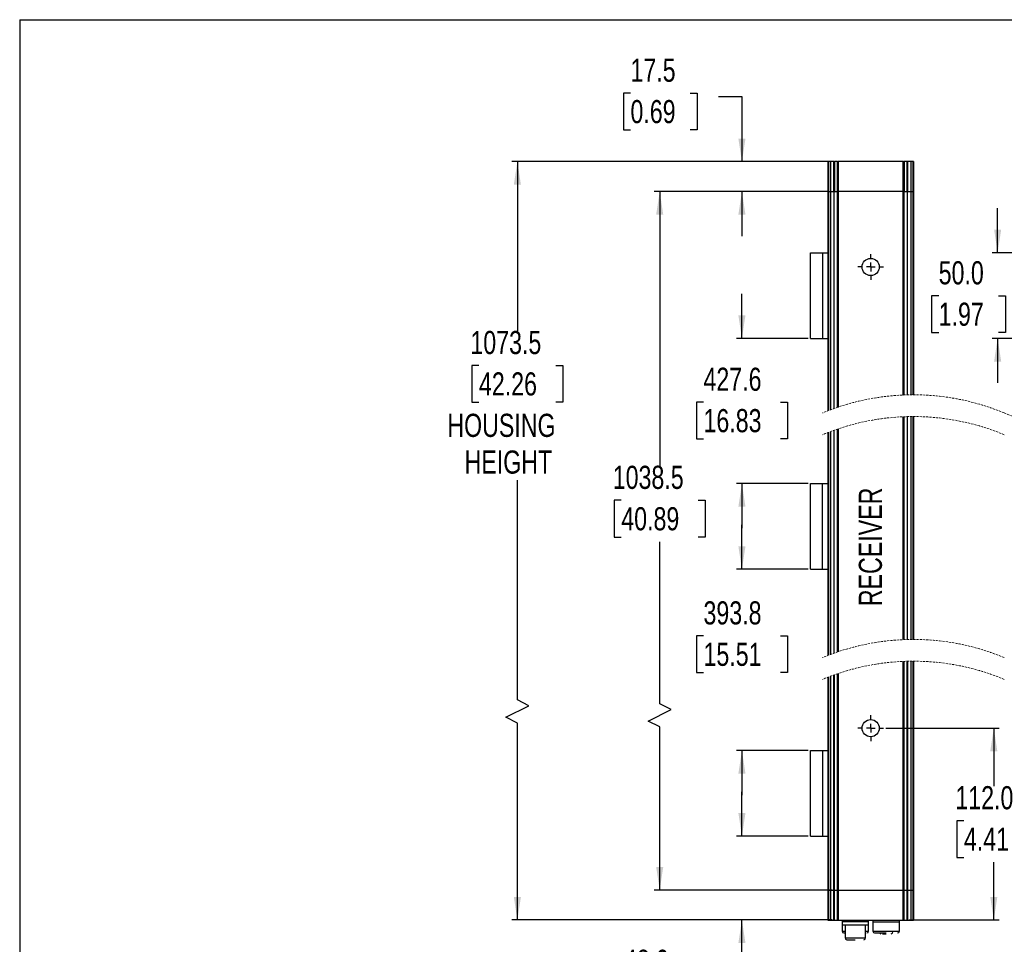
# Model space of a CAD drawing. Header units: millimetres. Extents: x 0 to 1118, y 0 to 864.
# Tile 2 of 4: x 0 to 575, y 324 to 864. Entities that reach past the tile are written whole.
import ezdxf

# ---------------------------------------------------------------- set-up
doc = ezdxf.new("R2010")
doc.units = ezdxf.units.MM
doc.linetypes.add('CENTERX2', pattern=[20.32, 12.7, -2.54, 2.54, -2.54])
doc.linetypes.add('HIDDEN', pattern=[1.905, 1.27, -0.635])
doc.layers.add('CENTER', color=40, linetype='CENTERX2')
doc.layers.add('DIMENSIONS', color=140, linetype='Continuous', lineweight=25)
doc.layers.add('TEXT', color=140, linetype='Continuous', lineweight=25)
doc.styles.add('SLDTEXTSTYLE0', font='TXT', dxfattribs={"width": 0.75})
doc.dimstyles.new('SLDDIMSTYLE0', dxfattribs={"dimtxt": 13.5, "dimasz": 13.5, "dimexe": 0, "dimexo": 0.0625, "dimgap": 3.375, "dimtad": 0, "dimtih": 1, "dimtoh": 1, "dimdec": 1, "dimrnd": 1e-09, "dimzin": 4, "dimdsep": 46, "dimtxsty": 'SLDTEXTSTYLE0', "dimsah": 1, "dimcen": 0.09, "dimadec": 0, "dimazin": 1, "dimtfac": 1, "dimtdec": 1, "dimtofl": 0, "dimtmove": 0, "dimatfit": 3, "dimfxl": 0, "dimfrac": 2, "dimtolj": 1, "dimtzin": 12, "dimarcsym": 0})
doc.dimstyles.new('SLDDIMSTYLE1', dxfattribs={"dimtxt": 13.5, "dimasz": 13.5, "dimexe": 0, "dimexo": 0.0625, "dimgap": 3.375, "dimtad": 0, "dimtih": 1, "dimtoh": 1, "dimdec": 1, "dimrnd": 1e-09, "dimzin": 4, "dimdsep": 46, "dimtxsty": 'SLDTEXTSTYLE0', "dimsah": 1, "dimcen": 0.09, "dimadec": 0, "dimazin": 1, "dimtfac": 1, "dimtdec": 1, "dimtmove": 0, "dimatfit": 0, "dimfxl": 0, "dimfrac": 2, "dimtolj": 1, "dimtzin": 12, "dimarcsym": 0})
doc.dimstyles.new('SLDDIMSTYLE2', dxfattribs={"dimtxt": 13.5, "dimasz": 13.5, "dimexe": 0, "dimexo": 0.0625, "dimgap": 3.375, "dimtad": 0, "dimtih": 1, "dimtoh": 1, "dimdec": 1, "dimrnd": 1e-09, "dimzin": 12, "dimdsep": 46, "dimtxsty": 'SLDTEXTSTYLE0', "dimsah": 1, "dimcen": 0.09, "dimadec": 0, "dimazin": 3, "dimtfac": 1, "dimtdec": 1, "dimtmove": 0, "dimatfit": 0, "dimfxl": 0, "dimfrac": 2, "dimtolj": 1, "dimtzin": 12, "dimarcsym": 0})
doc.dimstyles.new('SLDDIMSTYLE3', dxfattribs={"dimtxt": 13.5, "dimasz": 13.5, "dimexe": 0, "dimexo": 0.0625, "dimgap": 3.375, "dimtad": 0, "dimtih": 1, "dimtoh": 1, "dimdec": 1, "dimrnd": 1e-09, "dimzin": 12, "dimdsep": 46, "dimtxsty": 'SLDTEXTSTYLE0', "dimsah": 1, "dimcen": 0.09, "dimadec": 0, "dimazin": 3, "dimtfac": 1, "dimtdec": 1, "dimtofl": 0, "dimtmove": 0, "dimatfit": 3, "dimfxl": 0, "dimfrac": 2, "dimtolj": 1, "dimtzin": 12, "dimarcsym": 0})

# ---------------------------------------------------------------- blocks, each defined once
blk = doc.blocks.new('_D_4')
at = {"layer": 'DIMENSIONS'}
for p, q in [((421.7, 386.99), (421.7, 412.95)), ((460.43, 386.99), (418.52, 386.99)), ((474.38, 338.07), (418.52, 338.07)), ((421.7, 298.56), (421.7, 338.07)), ((352.83, 300.55), (348.72, 300.55)), ((348.72, 300.55), (348.72, 279.12)), ((387.74, 300.55), (391.86, 300.55)), ((391.86, 300.55), (391.86, 279.12)), ((404.18, 298.56), (421.7, 298.56)), ((348.72, 279.12), (352.83, 279.12)), ((391.86, 279.12), (387.74, 279.12))]:
    blk.add_line(p, q, dxfattribs=at)
for points in [[(421.7, 386.99), (423.78, 400.49), (419.62, 400.49)], [(421.7, 338.07), (419.62, 324.57), (423.78, 324.57)]]:
    blk.add_solid(points, dxfattribs=at)
at = {"layer": 'DIMENSIONS', "char_height": 13.5, "attachment_point": 1, "style": 'SLDTEXTSTYLE0'}
for s, insert in [('48.9', (352.83, 320.7)), ('1.93', (352.83, 296.52))]:
    blk.add_mtext(s, dxfattribs=dict(at, insert=insert))
blk = doc.blocks.new('_D_5')
at = {"layer": 'DIMENSIONS'}
for p, q in [((421.7, 542.78), (421.7, 568.74)), ((460.43, 542.78), (418.52, 542.78)), ((399.26, 503.95), (395.14, 503.95)), ((395.14, 503.95), (395.14, 482.52)), ((444.14, 503.95), (448.26, 503.95)), ((448.26, 503.95), (448.26, 482.52)), ((395.14, 482.52), (399.26, 482.52)), ((448.26, 482.52), (444.14, 482.52)), ((460.43, 436.99), (418.52, 436.99)), ((421.7, 436.99), (421.7, 411.03))]:
    blk.add_line(p, q, dxfattribs=at)
for points in [[(421.7, 542.78), (423.78, 556.28), (419.62, 556.28)], [(421.7, 436.99), (419.62, 423.49), (423.78, 423.49)]]:
    blk.add_solid(points, dxfattribs=at)
at = {"layer": 'DIMENSIONS', "char_height": 13.5, "attachment_point": 1, "style": 'SLDTEXTSTYLE0'}
for s, insert in [('393.8', (399.26, 524.1)), ('15.51', (399.26, 499.92))]:
    blk.add_mtext(s, dxfattribs=dict(at, insert=insert))
blk = doc.blocks.new('_D_6')
at = {"layer": 'DIMENSIONS'}
for p, q in [((421.7, 677.57), (421.7, 703.53)), ((460.43, 677.57), (418.52, 677.57)), ((399.26, 640.34), (395.14, 640.34)), ((395.14, 640.34), (395.14, 618.91)), ((444.14, 640.34), (448.26, 640.34)), ((448.26, 640.34), (448.26, 618.91)), ((395.14, 618.91), (399.26, 618.91)), ((448.26, 618.91), (444.14, 618.91)), ((460.43, 592.78), (418.52, 592.78)), ((421.7, 592.78), (421.7, 566.82))]:
    blk.add_line(p, q, dxfattribs=at)
for points in [[(421.7, 677.57), (423.78, 691.07), (419.62, 691.07)], [(421.7, 592.78), (419.62, 579.28), (423.78, 579.28)]]:
    blk.add_solid(points, dxfattribs=at)
at = {"layer": 'DIMENSIONS', "char_height": 13.5, "attachment_point": 1, "style": 'SLDTEXTSTYLE0'}
for s, insert in [('427.6', (399.26, 660.48)), ('16.83', (399.26, 636.31))]:
    blk.add_mtext(s, dxfattribs=dict(at, insert=insert))
blk = doc.blocks.new('_D_7')
at = {"layer": 'DIMENSIONS'}
for p, q in [((356.62, 820.74), (352.5, 820.74)), ((352.5, 820.74), (352.5, 799.31)), ((391.53, 820.74), (395.64, 820.74)), ((395.64, 820.74), (395.64, 799.31)), ((407.97, 818.75), (421.7, 818.75)), ((421.7, 818.75), (421.7, 780.75)), ((352.5, 799.31), (356.62, 799.31)), ((395.64, 799.31), (391.53, 799.31)), ((474.41, 780.75), (418.52, 780.75)), ((472.12, 763.25), (418.52, 763.25)), ((421.7, 763.25), (421.7, 737.29))]:
    blk.add_line(p, q, dxfattribs=at)
for points in [[(421.7, 780.75), (423.78, 794.25), (419.62, 794.25)], [(421.7, 763.25), (419.62, 749.75), (423.78, 749.75)]]:
    blk.add_solid(points, dxfattribs=at)
at = {"layer": 'DIMENSIONS', "char_height": 13.5, "attachment_point": 1, "style": 'SLDTEXTSTYLE0'}
for s, insert in [('17.5', (356.62, 840.88)), ('0.69', (356.62, 816.71))]:
    blk.add_mtext(s, dxfattribs=dict(at, insert=insert))
blk = doc.blocks.new('_D_8')
at = {"layer": 'DIMENSIONS'}
for p, q in [((472.12, 763.25), (370.52, 763.25)), ((373.7, 763.25), (373.7, 603.26)), ((351.26, 583.06), (347.14, 583.06)), ((347.14, 583.06), (347.14, 561.63)), ((396.14, 583.06), (400.26, 583.06)), ((400.26, 583.06), (400.26, 561.63)), ((347.14, 561.63), (351.26, 561.63)), ((373.7, 464.24), (373.7, 558.89)), ((400.26, 561.63), (396.14, 561.63)), ((366.95, 454.11), (380.45, 460.86)), ((380.45, 460.86), (373.7, 464.24)), ((373.7, 450.74), (366.95, 454.11)), ((373.7, 355.57), (373.7, 450.74)), ((474.38, 355.57), (370.52, 355.57))]:
    blk.add_line(p, q, dxfattribs=at)
for points in [[(373.7, 763.25), (371.62, 749.75), (375.78, 749.75)], [(373.7, 355.57), (375.78, 369.07), (371.62, 369.07)]]:
    blk.add_solid(points, dxfattribs=at)
at = {"layer": 'DIMENSIONS', "char_height": 13.5, "attachment_point": 1, "style": 'SLDTEXTSTYLE0'}
for s, insert in [('1038.5', (346.27, 603.21)), ('40.89', (351.26, 579.03))]:
    blk.add_mtext(s, dxfattribs=dict(at, insert=insert))
blk = doc.blocks.new('_D_9')
at = {"layer": 'DIMENSIONS'}
for p, q in [((474.41, 780.75), (287.41, 780.75)), ((290.59, 780.75), (290.59, 681.97)), ((268.15, 661.77), (264.03, 661.77)), ((264.03, 661.77), (264.03, 640.34)), ((313.03, 661.77), (317.15, 661.77)), ((317.15, 661.77), (317.15, 640.34)), ((264.03, 640.34), (268.15, 640.34)), ((317.15, 640.34), (313.03, 640.34)), ((290.59, 466.53), (290.59, 594.73)), ((297.34, 463.15), (290.59, 466.53)), ((283.84, 456.4), (297.34, 463.15)), ((290.59, 453.03), (283.84, 456.4)), ((290.59, 338.07), (290.59, 453.03)), ((474.38, 338.07), (287.41, 338.07))]:
    blk.add_line(p, q, dxfattribs=at)
for points in [[(290.59, 780.75), (288.51, 767.25), (292.67, 767.25)], [(290.59, 338.07), (292.67, 351.57), (288.51, 351.57)]]:
    blk.add_solid(points, dxfattribs=at)
at = {"layer": 'DIMENSIONS', "char_height": 13.5, "attachment_point": 1, "style": 'SLDTEXTSTYLE0'}
for s, insert in [('1073.5', (263.16, 681.91)), ('42.26', (268.15, 657.74)), ('HOUSING', (249.7, 633.57)), ('HEIGHT', (259.75, 612.13))]:
    blk.add_mtext(s, dxfattribs=dict(at, insert=insert))
blk = doc.blocks.new('_D_10')
at = {"layer": 'DIMENSIONS'}
for p, q in [((571.01, 727.57), (571.01, 753.53)), ((619.46, 727.57), (567.84, 727.57)), ((536.58, 702.46), (532.46, 702.46)), ((532.46, 702.46), (532.46, 681.03)), ((571.49, 702.46), (575.6, 702.46)), ((575.6, 702.46), (575.6, 681.03)), ((532.46, 681.03), (536.58, 681.03)), ((575.6, 681.03), (571.49, 681.03)), ((619.46, 677.57), (567.84, 677.57)), ((571.01, 677.57), (571.01, 651.6))]:
    blk.add_line(p, q, dxfattribs=at)
for points in [[(571.01, 727.57), (573.09, 741.07), (568.94, 741.07)], [(571.01, 677.57), (568.94, 664.07), (573.09, 664.07)]]:
    blk.add_solid(points, dxfattribs=at)
at = {"layer": 'DIMENSIONS', "char_height": 13.5, "attachment_point": 1, "style": 'SLDTEXTSTYLE0'}
for s, insert in [('50.0', (536.58, 722.61)), ('TYP', (584.78, 722.81)), ('1.97', (536.58, 698.43))]:
    blk.add_mtext(s, dxfattribs=dict(at, insert=insert))
blk = doc.blocks.new('_D_11')
at = {"layer": 'DIMENSIONS'}
for p, q in [((505.7, 450.07), (571.94, 450.07)), ((568.77, 450.07), (568.77, 416.25)), ((551.31, 396.05), (547.2, 396.05)), ((547.2, 396.05), (547.2, 374.62)), ((586.22, 396.05), (590.34, 396.05)), ((590.34, 396.05), (590.34, 374.62)), ((547.2, 374.62), (551.31, 374.62)), ((590.34, 374.62), (586.22, 374.62)), ((568.77, 338.07), (568.77, 371.88)), ((519.39, 338.07), (571.94, 338.07))]:
    blk.add_line(p, q, dxfattribs=at)
for points in [[(568.77, 450.07), (566.69, 436.57), (570.84, 436.57)], [(568.77, 338.07), (570.84, 351.57), (566.69, 351.57)]]:
    blk.add_solid(points, dxfattribs=at)
at = {"layer": 'DIMENSIONS', "char_height": 13.5, "attachment_point": 1, "style": 'SLDTEXTSTYLE0'}
for s, insert in [('112.0', (546.32, 416.2)), ('4.41', (551.31, 392.03))]:
    blk.add_mtext(s, dxfattribs=dict(at, insert=insert))
blk = doc.blocks.new('SW_CENTERMARKSYMBOL_0')
at = {"layer": 'CENTER', "color": 0}
for p, q in [((0, 5.08), (0, 7.54)), ((-5.08, 0), (-7.54, 0)), ((0, 0), (-2.54, 0)), ((0, 0), (0, 2.54)), ((0, 0), (0, -2.54)), ((0, 0), (2.54, 0)), ((5.08, 0), (7.54, 0)), ((0, -5.08), (0, -7.54))]:
    blk.add_line(p, q, dxfattribs=at)
blk = doc.blocks.new('SW_CENTERMARKSYMBOL_3')
at = {"layer": 'CENTER', "color": 0}
for p, q in [((0, 5.08), (0, 7.54)), ((-5.08, 0), (-7.54, 0)), ((0, 0), (-2.54, 0)), ((0, 0), (0, 2.54)), ((0, 0), (0, -2.54)), ((0, 0), (2.54, 0)), ((5.08, 0), (7.54, 0)), ((0, -5.08), (0, -7.54))]:
    blk.add_line(p, q, dxfattribs=at)

msp = doc.modelspace()

# ---------------------------------------------------------------- linework, layer by layer
at = {"color": 7, "linetype": 'Continuous'}
for q in [(-0.00051, 0.00028), (1117.59949, 863.60028)]:
    msp.add_line((-0.00051, 863.60028), q, dxfattribs=at)
for p, q in [((471.9177, 780.75016), (471.9177, 763.25018)), ((472.30246, 780.75016), (471.9177, 780.75016)), ((472.30246, 780.75016), (472.30246, 763.25018)), ((473.50325, 780.75016), (472.30246, 780.75016)), ((473.50325, 780.75016), (473.50325, 763.25018)), ((475.4263, 780.75016), (473.50325, 780.75016)), ((475.4263, 763.25018), (475.4263, 780.75016)), ((475.4263, 780.75016), (475.68262, 780.75016)), ((475.68262, 780.75016), (475.68262, 763.25018)), ((477.47147, 780.75016), (475.68262, 780.75016)), ((477.47147, 763.25018), (477.47147, 780.75016)), ((477.47147, 780.75016), (477.8659, 780.75016)), ((477.8659, 763.25018), (477.8659, 780.75016)), ((477.91868, 780.75016), (477.8659, 780.75016)), ((477.91868, 780.75016), (477.91868, 763.25018)), ((515.91672, 780.75016), (477.91868, 780.75016)), ((515.91672, 763.25018), (515.91672, 780.75016)), ((515.96951, 780.75016), (515.91672, 780.75016)), ((515.96951, 780.75016), (515.96951, 763.25018)), ((515.96951, 780.75016), (516.36393, 780.75016)), ((516.36393, 780.75016), (516.36393, 763.25018)), ((518.15279, 780.75016), (516.36393, 780.75016)), ((518.15279, 763.25018), (518.15279, 780.75016)), ((518.15279, 780.75016), (518.40909, 780.75016)), ((518.40909, 780.75016), (518.40909, 763.25018)), ((520.33215, 780.75016), (518.40909, 780.75016)), ((520.33215, 780.75016), (520.33215, 763.25018)), ((521.53294, 780.75016), (520.33215, 780.75016)), ((521.53294, 780.75016), (521.53294, 763.25018)), ((521.9177, 780.75016), (521.53294, 780.75016)), ((521.9177, 780.75016), (521.9177, 763.25018)), ((471.88916, 763.25018), (471.88916, 635.30541)), ((471.88916, 763.25018), (472.27392, 763.25018)), ((472.27392, 763.25018), (472.27392, 635.45398)), ((472.27392, 763.25018), (472.30246, 763.25018)), ((472.30246, 763.25018), (473.50325, 763.25018)), ((473.47472, 763.25018), (473.47472, 635.90921)), ((473.47472, 763.25018), (473.50325, 763.25018)), ((473.50325, 763.25018), (475.4263, 763.25018)), ((475.39776, 763.25018), (475.39776, 636.61183)), ((475.4263, 763.25018), (475.68262, 763.25018)), ((475.68262, 763.25018), (477.47147, 763.25018)), ((477.44293, 637.32386), (477.44293, 763.25018)), ((477.47147, 763.25018), (477.8659, 763.25018)), ((477.83735, 763.25018), (477.83735, 637.45705)), ((477.8659, 763.25018), (477.91868, 763.25018)), ((477.89014, 637.47478), (477.89014, 763.25018)), ((515.88818, 763.25018), (477.91868, 763.25018)), ((515.88818, 763.25018), (515.88818, 644.52053)), ((515.92425, 763.25018), (515.88818, 763.25018)), ((515.96951, 763.25018), (515.92425, 763.25018)), ((515.94097, 644.52279), (515.94097, 763.25018)), ((515.96951, 763.25018), (516.36393, 763.25018)), ((516.3354, 763.25018), (516.3354, 644.53901)), ((516.36393, 763.25018), (518.15279, 763.25018)), ((518.12425, 763.25018), (518.12425, 644.5984)), ((518.15279, 763.25018), (518.40909, 763.25018)), ((518.40909, 763.25018), (520.33215, 763.25018)), ((520.30361, 763.25018), (520.30361, 644.63938)), ((520.33215, 763.25018), (521.53294, 763.25018)), ((521.5044, 763.25018), (521.5044, 644.64728)), ((521.53294, 763.25018), (521.9177, 763.25018)), ((521.88916, 763.25018), (521.88916, 644.64758)), ((461.69994, 677.56564), (461.69994, 727.56562)), ((461.69994, 727.56562), (468.69994, 727.56562)), ((468.69994, 727.56562), (468.69994, 677.56564)), ((468.69994, 727.56562), (471.88916, 727.56562)), ((461.69994, 677.56564), (468.69994, 677.56564)), ((468.69994, 677.56564), (471.88916, 677.56564)), ((515.88818, 631.82054), (515.88818, 566.19997)), ((515.94097, 501.72459), (515.94097, 631.82279)), ((516.3354, 631.83901), (516.3354, 501.74081)), ((518.12425, 631.8984), (518.12425, 501.8002)), ((520.30361, 631.93939), (520.30361, 501.84119)), ((521.5044, 631.94727), (521.5044, 501.84907)), ((521.88916, 631.94759), (521.88916, 501.84939)), ((471.88916, 622.6054), (471.88916, 492.50721)), ((472.27392, 622.75398), (472.27392, 492.65578)), ((473.47472, 623.2092), (473.47472, 493.111)), ((475.39776, 623.91182), (475.39776, 493.81362)), ((477.44293, 494.52566), (477.44293, 624.62386)), ((477.83735, 624.75706), (477.83735, 494.65886)), ((477.89014, 494.67659), (477.89014, 624.77479)), ((461.69994, 542.78292), (461.69994, 592.78292)), ((461.69994, 592.78292), (468.69994, 592.78292)), ((468.69994, 542.78292), (468.69994, 592.78292)), ((468.69994, 592.78292), (471.88916, 592.78292)), ((515.88818, 566.02471), (515.88818, 566.19997)), ((515.88818, 566.02471), (515.88818, 501.72234)), ((515.88824, 566.02471), (515.88818, 566.02471)), ((461.69994, 542.78292), (468.69994, 542.78292)), ((468.69994, 542.78292), (471.88916, 542.78292)), ((515.88818, 355.56696), (515.88818, 489.02233)), ((515.94097, 355.56696), (515.94097, 489.02459)), ((516.3354, 489.04081), (516.3354, 355.56696)), ((518.12425, 355.56696), (518.12425, 489.1002)), ((518.38056, 489.10679), (518.38056, 355.56696)), ((520.30361, 489.14118), (520.30361, 355.56696)), ((521.5044, 489.14908), (521.5044, 355.56696)), ((521.88916, 489.14938), (521.88916, 355.56696)), ((471.88916, 479.80721), (471.88916, 355.56696)), ((472.27392, 479.95578), (472.27392, 355.56696)), ((473.47472, 480.41101), (473.47472, 355.56696)), ((475.39776, 355.56696), (475.39776, 481.11363)), ((475.65407, 481.20482), (475.65407, 355.56696)), ((477.44293, 355.56696), (477.44293, 481.82566)), ((477.83735, 481.95885), (477.83735, 355.56696)), ((477.89014, 481.97658), (477.89014, 355.56696)), ((461.69994, 386.98877), (461.69994, 436.98879)), ((461.69994, 436.98879), (468.69994, 436.98879)), ((468.69994, 436.98879), (468.69994, 386.98877)), ((468.69994, 436.98879), (471.88916, 436.98879)), ((461.69994, 386.98877), (468.69994, 386.98877)), ((468.69994, 386.98877), (471.88916, 386.98877)), ((471.88916, 355.56696), (472.27392, 355.56696)), ((471.88916, 355.56696), (471.88916, 338.06698)), ((472.27392, 355.56696), (473.47472, 355.56696)), ((472.27392, 355.56696), (472.27392, 338.06698)), ((473.47472, 355.56696), (475.39776, 355.56696)), ((473.47472, 355.56696), (473.47472, 338.06698)), ((475.39776, 355.56696), (475.65407, 355.56696)), ((475.39776, 338.06698), (475.39776, 355.56696)), ((475.65407, 355.56696), (477.44293, 355.56696)), ((475.65407, 355.56696), (475.65407, 338.06698)), ((477.44293, 355.56696), (477.83735, 355.56696)), ((477.44293, 338.06698), (477.44293, 355.56696)), ((477.83735, 355.56696), (477.89014, 355.56696)), ((477.83735, 338.06698), (477.83735, 355.56696)), ((477.89014, 355.56696), (515.88818, 355.56696)), ((477.89014, 355.56696), (477.89014, 338.06698)), ((515.88818, 355.56696), (515.94097, 355.56696)), ((515.88818, 338.06698), (515.88818, 355.56696)), ((515.94097, 355.56696), (516.3354, 355.56696)), ((515.94097, 355.56696), (515.94097, 338.06698)), ((516.3354, 355.56696), (518.12425, 355.56696)), ((516.3354, 355.56696), (516.3354, 338.06698)), ((518.12425, 355.56696), (518.38056, 355.56696)), ((518.12425, 338.06698), (518.12425, 355.56696)), ((518.38056, 355.56696), (520.30361, 355.56696)), ((518.38056, 355.56696), (518.38056, 338.06698)), ((520.30361, 355.56696), (521.5044, 355.56696)), ((520.30361, 355.56696), (520.30361, 338.06698)), ((521.5044, 355.56696), (521.88916, 355.56696)), ((521.5044, 355.56696), (521.5044, 338.06698)), ((521.88916, 355.56696), (521.88916, 338.06698)), ((471.88916, 338.06698), (472.27392, 338.06698)), ((472.27392, 338.06698), (473.47472, 338.06698)), ((473.47472, 338.06698), (475.39776, 338.06698)), ((475.39776, 338.06698), (475.65407, 338.06698)), ((475.65407, 338.06698), (477.44293, 338.06698)), ((477.44293, 338.06698), (477.83735, 338.06698)), ((477.83735, 338.06698), (477.89014, 338.06698)), ((477.89014, 338.06698), (515.88818, 338.06698)), ((480.13633, 338.06698), (480.13633, 337.06699)), ((480.13633, 337.06699), (480.13916, 337.06699)), ((480.13916, 337.06699), (480.13916, 335.26699)), ((495.63916, 337.06699), (480.13916, 337.06699)), ((480.13916, 335.26699), (480.13916, 331.56697)), ((480.13916, 335.26699), (495.63916, 335.26699)), ((481.88916, 335.26699), (481.88916, 327.56697)), ((493.88916, 327.56697), (493.88916, 335.26699)), ((495.63916, 335.26699), (495.63916, 337.06699)), ((495.63916, 337.06699), (495.642, 337.06699)), ((495.63916, 331.56697), (495.63916, 335.26699)), ((495.642, 337.06699), (495.642, 338.06698)), ((498.13633, 338.06698), (498.13633, 337.06699)), ((498.13633, 337.06699), (513.642, 337.06699)), ((498.13916, 337.06699), (498.13916, 331.56697)), ((513.63916, 331.56697), (513.63916, 337.06699)), ((513.642, 337.06699), (513.642, 338.06698)), ((515.88818, 338.06698), (515.94097, 338.06698)), ((515.94097, 338.06698), (516.3354, 338.06698)), ((516.3354, 338.06698), (518.12425, 338.06698)), ((518.12425, 338.06698), (518.38056, 338.06698)), ((518.38056, 338.06698), (520.30361, 338.06698)), ((520.30361, 338.06698), (521.5044, 338.06698)), ((521.5044, 338.06698), (521.88916, 338.06698)), ((480.13916, 331.56697), (481.88916, 331.56697)), ((481.13916, 330.56699), (481.88916, 330.56699)), ((493.88916, 331.56697), (495.63916, 331.56697)), ((498.13916, 331.56697), (513.63916, 331.56697)), ((499.13916, 330.56699), (505.88916, 330.56699)), ((503.83446, 330.06696), (505.88916, 330.06696)), ((481.88916, 327.56697), (493.88916, 327.56697)), ((482.88916, 326.56698), (487.88916, 326.56698))]:
    msp.add_line(p, q)
for centre, radius in [((496.88916, 719.25017), 5), ((496.88918, 450.06697), 5.00001)]:
    msp.add_circle(centre, radius)
at = {"color": 7, "linetype": 'HIDDEN', "lineweight": 18}
for centre, start, end in [((521.80999, 506.59845), 67.38013505, 112.61986495), ((628.00165, 761.45843), 247.38013505, 292.61986495), ((521.80999, 493.89845), 67.38013505, 112.61986495), ((521.80999, 363.80025), 67.38013505, 112.61986495), ((521.80999, 351.10025), 67.38013505, 112.61986495)]:
    msp.add_arc(centre, 138.04915, start, end, dxfattribs=at)
for centre, radius, start, end in [((481.13917, 331.56699), 1, 180.0007925, 269.99963439), ((494.63916, 331.56699), 1, 270.00036561, 359.9992075), ((499.13917, 331.56699), 1, 180.0007925, 269.99963439), ((502.88926, 331.06713), 1.00017, 210.5693812, 269.99426116), ((508.88915, 331.06697), 1.00001, 270.00051655, 359.99884312), ((512.63915, 331.56699), 1.00001, 270.00051655, 359.99884312), ((482.88917, 327.56698), 1, 180.0007925, 269.99963439), ((492.88916, 327.56698), 1, 270.00036561, 359.9992075)]:
    msp.add_arc(centre, radius, start, end)

# ---------------------------------------------------------------- block references
at = {"layer": 'CENTER'}
for name, p in [('SW_CENTERMARKSYMBOL_3', (496.88917, 719.25018)), ('SW_CENTERMARKSYMBOL_0', (496.88917, 450.06697))]:
    msp.add_blockref(name, p, dxfattribs=at)

# ---------------------------------------------------------------- texts
at = {"layer": 'TEXT', "insert": (489.93728, 521.25344), "char_height": 13.5, "attachment_point": 1, "rotation": 90, "style": 'SLDTEXTSTYLE0'}
msp.add_mtext('RECEIVER', dxfattribs=at)

# ---------------------------------------------------------------- dimensions: what is measured, and where the dimension line sits
at = {"layer": 'DIMENSIONS'}
for base, p1, p2, dimstyle, picture, middle in [((421.69994, 780.75017), (473.38916, 763.25017), (475.68261, 780.75017), 'SLDDIMSTYLE2', '_D_7', (421.69994, 818.75017)), ((568.7676, 338.06697), (504.42916, 450.06697), (518.12425, 338.06697), 'SLDDIMSTYLE0', '_D_11', (568.7676, 394.06697)), ((421.69994, 338.06697), (461.69994, 386.98877), (475.65407, 338.06697), 'SLDDIMSTYLE2', '_D_4', (421.69994, 298.56309))]:
    dim = msp.add_linear_dim(base=base, p1=p1, p2=p2, angle=90, dimstyle=dimstyle, dxfattribs=at)
    dim.commit()
    dim.dimension.update_dxf_attribs({"geometry": picture, "text_midpoint": middle, "dimtype": 160})
for base, p1, p2, text, dimstyle, picture, middle in [((290.58888, 338.06697), (475.68261, 780.75017), (475.65407, 338.06697), '1073.5\\PHOUSING\\PHEIGHT', 'SLDDIMSTYLE3', '_D_9', (290.58888, 638.34881)), ((373.69994, 355.56697), (473.38916, 763.25017), (475.65407, 355.56697), '1038.5', 'SLDDIMSTYLE3', '_D_8', (373.69994, 581.0758)), ((571.01257, 677.56564), (620.73326, 727.56564), (620.73326, 677.56564), '<> TYP', 'SLDDIMSTYLE1', '_D_10', (571.01257, 702.56564)), ((421.69994, 677.56564), (461.69994, 592.78292), (461.69994, 677.56564), '427.6', 'SLDDIMSTYLE2', '_D_6', (421.69994, 638.34881)), ((421.69994, 542.78292), (461.69994, 436.98877), (461.69994, 542.78292), '393.8', 'SLDDIMSTYLE2', '_D_5', (421.69994, 501.96422))]:
    dim = msp.add_linear_dim(base=base, p1=p1, p2=p2, angle=90, text=text, dimstyle=dimstyle, dxfattribs=at)
    dim.commit()
    dim.dimension.update_dxf_attribs({"geometry": picture, "text_midpoint": middle, "dimtype": 160})

doc.saveas('drawing.dxf')
